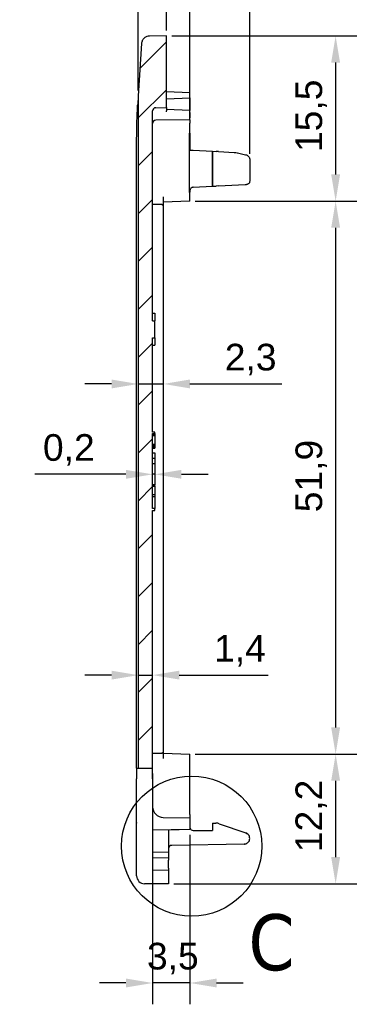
# Model space of a CAD drawing. Header units: millimetres. Extents: x 0 to 420, y 0 to 297.
# Tile 14 of 18: x 185 to 218, y 149 to 241. Entities that reach past the tile are written whole.
import ezdxf

# ---------------------------------------------------------------- set-up
doc = ezdxf.new("R2010")
doc.units = ezdxf.units.MM
doc.layers.get('0').update_dxf_attribs({"lineweight": 25})
doc.layers.add('Linee dettaglio cerchio(ISO)', color=7, linetype='Continuous', lineweight=25)
doc.layers.add('Quote(ISO)', color=7, linetype='Continuous', lineweight=25)
doc.layers.add('Spigoli visibili(ISO)', color=176, linetype='Continuous', lineweight=25, true_color=0x000080)
doc.layers.add('Tratteggio', color=179, linetype='Continuous', lineweight=9, true_color=0x1e1e47)
doc.styles.add('Federico-Quote', font='arial.ttf')
doc.styles.add('Label Text (ISO)', font='tahoma.ttf')
doc.dimstyles.new('X.XXX', dxfattribs={"dimtxt": 2.5, "dimasz": 2.5, "dimexe": 2, "dimexo": 0.5, "dimgap": 0.762, "dimtad": 1, "dimdec": 1, "dimrnd": 1e-08, "dimtxsty": 'Federico-Quote', "dimcen": 0.09, "dimdle": 10, "dimclrd": 7, "dimclre": 7, "dimclrt": 7, "dimazin": 2, "dimtfac": 1, "dimtmove": 0, "dimatfit": 3, "dimfxl": 1, "dimtolj": 1, "dimlwd": 25, "dimlwe": 25, "dimarcsym": 0})

# ---------------------------------------------------------------- blocks, each defined once
blk = doc.blocks.new('2dDetail0')
at = {"layer": 'Linee dettaglio cerchio(ISO)'}
blk.add_circle((200.95, 163.584), 6.576, dxfattribs=at)
at = {"layer": 'Linee dettaglio cerchio(ISO)', "insert": (206.274, 151.85), "char_height": 5.25, "attachment_point": 7, "style": 'Label Text (ISO)'}
blk.add_mtext('C', dxfattribs=at)
blk = doc.blocks.new('*D25')
at = {"layer": 'Defpoints', "color": 0, "linetype": 'Continuous', "transparency": 16777216}
for p in [(195.944, 257.701), (195.944, 233.954), (200.794, 234.227)]:
    blk.add_point(p, dxfattribs=at)
at = {"layer": 'Quote(ISO)', "color": 7, "linetype": 'Continuous', "lineweight": 25, "transparency": 16777216}
for p, q in [((195.944, 234.454), (195.944, 259.701)), ((200.794, 234.727), (200.794, 259.701)), ((193.444, 257.701), (190.944, 257.701)), ((200.794, 257.701), (195.944, 257.701)), ((203.294, 257.701), (205.794, 257.701))]:
    blk.add_line(p, q, dxfattribs=at)
at = {"layer": 'Quote(ISO)', "color": 7, "linetype": 'Continuous', "transparency": 16777216}
for points in [[(193.444, 258.118), (193.444, 257.284), (195.944, 257.701)], [(203.294, 258.118), (203.294, 257.284), (200.794, 257.701)]]:
    blk.add_solid(points, dxfattribs=at)
at = {"layer": 'Quote(ISO)', "color": 7, "linetype": 'Continuous', "lineweight": 25, "transparency": 16777216, "insert": (196.04, 261.468), "char_height": 2.5, "attachment_point": 1, "style": 'Federico-Quote'}
blk.add_mtext('\\A1;4,9', dxfattribs=at)
blk = doc.blocks.new('_DotSmall')
at = {"color": 0, "linetype": 'ByBlock', "const_width": 0.5}
blk.add_lwpolyline([(-0.0625, 0, 1), (0.0625, 0, 1)], format="xyb", close=True, dxfattribs=at)
blk = doc.blocks.new('*D26')
at = {"layer": 'Defpoints', "color": 0, "linetype": 'Continuous', "transparency": 16777216}
for p in [(198.594, 250.895), (198.594, 239.554), (195.944, 233.954)]:
    blk.add_point(p, dxfattribs=at)
at = {"layer": 'Quote(ISO)', "color": 7, "linetype": 'Continuous', "lineweight": 25, "transparency": 16777216}
for p, q in [((195.944, 234.454), (195.944, 252.895)), ((198.594, 240.054), (198.594, 252.895)), ((193.444, 250.895), (184.826, 250.895)), ((198.594, 250.895), (195.944, 250.895)), ((198.594, 250.895), (203.594, 250.895))]:
    blk.add_line(p, q, dxfattribs=at)
at = {"layer": 'Quote(ISO)', "color": 7, "linetype": 'Continuous', "transparency": 16777216}
blk.add_solid([(193.444, 251.312), (193.444, 250.479), (195.944, 250.895)], dxfattribs=at)
at = {"layer": 'Quote(ISO)', "color": 7, "linetype": 'Continuous', "lineweight": 25, "transparency": 16777216, "xscale": 2.5, "yscale": 2.5, "zscale": 2.5, "rotation": 180}
blk.add_blockref('_DotSmall', (198.594, 250.895), dxfattribs=at)
at = {"layer": 'Quote(ISO)', "color": 7, "linetype": 'Continuous', "lineweight": 25, "transparency": 16777216, "insert": (185.588, 254.662), "char_height": 2.5, "attachment_point": 1, "style": 'Federico-Quote'}
blk.add_mtext('\\A1;2,7', dxfattribs=at)
blk = doc.blocks.new('*D28')
at = {"layer": 'Defpoints', "color": 0, "linetype": 'Continuous', "transparency": 16777216}
for p in [(200.794, 250.895), (198.594, 239.554), (200.794, 234.227)]:
    blk.add_point(p, dxfattribs=at)
at = {"layer": 'Quote(ISO)', "color": 7, "linetype": 'Continuous', "lineweight": 25, "transparency": 16777216}
for p, q in [((198.594, 240.054), (198.594, 252.895)), ((200.794, 234.727), (200.794, 252.895)), ((198.594, 250.895), (196.094, 250.895)), ((198.594, 250.895), (200.794, 250.895)), ((203.294, 250.895), (212.517, 250.895))]:
    blk.add_line(p, q, dxfattribs=at)
at = {"layer": 'Quote(ISO)', "color": 7, "linetype": 'Continuous', "transparency": 16777216}
blk.add_solid([(203.294, 251.312), (203.294, 250.479), (200.794, 250.895)], dxfattribs=at)
at = {"layer": 'Quote(ISO)', "color": 7, "linetype": 'Continuous', "lineweight": 25, "transparency": 16777216, "xscale": 2.5, "yscale": 2.5, "zscale": 2.5}
blk.add_blockref('_DotSmall', (198.594, 250.895), dxfattribs=at)
at = {"layer": 'Quote(ISO)', "color": 7, "linetype": 'Continuous', "lineweight": 25, "transparency": 16777216, "insert": (207.187, 254.662), "char_height": 2.5, "attachment_point": 1, "style": 'Federico-Quote'}
blk.add_mtext('\\A1;2,2', dxfattribs=at)
blk = doc.blocks.new('*D29')
at = {"layer": 'Defpoints', "color": 0, "linetype": 'Continuous', "transparency": 16777216}
for p in [(198.594, 239.554), (200.794, 224.068), (214.452, 224.068)]:
    blk.add_point(p, dxfattribs=at)
at = {"layer": 'Quote(ISO)', "color": 7, "linetype": 'Continuous', "lineweight": 25, "transparency": 16777216}
for p, q in [((199.094, 239.554), (216.452, 239.554)), ((214.452, 237.054), (214.452, 226.568)), ((201.294, 224.068), (216.452, 224.068))]:
    blk.add_line(p, q, dxfattribs=at)
at = {"layer": 'Quote(ISO)', "color": 7, "linetype": 'Continuous', "transparency": 16777216}
for points in [[(214.035, 237.054), (214.868, 237.054), (214.452, 239.554)], [(214.035, 226.568), (214.868, 226.568), (214.452, 224.068)]]:
    blk.add_solid(points, dxfattribs=at)
at = {"layer": 'Quote(ISO)', "color": 7, "linetype": 'Continuous', "lineweight": 25, "transparency": 16777216, "insert": (210.685, 228.672), "char_height": 2.5, "attachment_point": 1, "rotation": 90, "style": 'Federico-Quote'}
blk.add_mtext('\\A1;15,5', dxfattribs=at)
blk = doc.blocks.new('*D30')
at = {"layer": 'Defpoints', "color": 0, "linetype": 'Continuous', "transparency": 16777216}
for p in [(200.794, 224.068), (200.794, 172.217), (214.452, 172.217)]:
    blk.add_point(p, dxfattribs=at)
at = {"layer": 'Quote(ISO)', "color": 7, "linetype": 'Continuous', "lineweight": 25, "transparency": 16777216}
for p, q in [((201.294, 224.068), (216.452, 224.068)), ((214.452, 221.568), (214.452, 174.717)), ((201.294, 172.217), (216.452, 172.217))]:
    blk.add_line(p, q, dxfattribs=at)
at = {"layer": 'Quote(ISO)', "color": 7, "linetype": 'Continuous', "transparency": 16777216}
for points in [[(214.035, 221.568), (214.868, 221.568), (214.452, 224.068)], [(214.035, 174.717), (214.868, 174.717), (214.452, 172.217)]]:
    blk.add_solid(points, dxfattribs=at)
at = {"layer": 'Quote(ISO)', "color": 7, "linetype": 'Continuous', "lineweight": 25, "transparency": 16777216, "insert": (210.685, 194.893), "char_height": 2.5, "attachment_point": 1, "rotation": 90, "style": 'Federico-Quote'}
blk.add_mtext('\\A1;51,9', dxfattribs=at)
blk = doc.blocks.new('*D31')
at = {"layer": 'Defpoints', "color": 0, "linetype": 'Continuous', "transparency": 16777216}
for p in [(195.944, 206.924), (198.294, 206.924), (198.294, 206.924)]:
    blk.add_point(p, dxfattribs=at)
at = {"layer": 'Quote(ISO)', "color": 7, "linetype": 'Continuous', "lineweight": 25, "transparency": 16777216}
for p, q in [((193.444, 206.924), (190.944, 206.924)), ((195.944, 206.924), (198.294, 206.924)), ((200.794, 206.924), (209.412, 206.924))]:
    blk.add_line(p, q, dxfattribs=at)
at = {"layer": 'Quote(ISO)', "color": 7, "linetype": 'Continuous', "transparency": 16777216}
for points in [[(193.444, 207.341), (193.444, 206.507), (195.944, 206.924)], [(200.794, 207.341), (200.794, 206.507), (198.294, 206.924)]]:
    blk.add_solid(points, dxfattribs=at)
at = {"layer": 'Quote(ISO)', "color": 7, "linetype": 'Continuous', "lineweight": 25, "transparency": 16777216, "insert": (204.056, 210.691), "char_height": 2.5, "attachment_point": 1, "style": 'Federico-Quote'}
blk.add_mtext('\\A1;2,3', dxfattribs=at)
blk = doc.blocks.new('*D32')
at = {"layer": 'Defpoints', "color": 0, "linetype": 'Continuous', "transparency": 16777216}
for p in [(197.294, 198.582), (197.494, 198.582), (197.294, 198.451)]:
    blk.add_point(p, dxfattribs=at)
at = {"layer": 'Quote(ISO)', "color": 7, "linetype": 'Continuous', "lineweight": 25, "transparency": 16777216}
for p, q in [((194.794, 198.451), (186.244, 198.451)), ((197.494, 198.451), (197.294, 198.451)), ((199.994, 198.451), (202.494, 198.451))]:
    blk.add_line(p, q, dxfattribs=at)
at = {"layer": 'Quote(ISO)', "color": 7, "linetype": 'Continuous', "transparency": 16777216}
for points in [[(194.794, 198.868), (194.794, 198.035), (197.294, 198.451)], [(199.994, 198.868), (199.994, 198.035), (197.494, 198.451)]]:
    blk.add_solid(points, dxfattribs=at)
at = {"layer": 'Quote(ISO)', "color": 7, "linetype": 'Continuous', "lineweight": 25, "transparency": 16777216, "insert": (187.006, 202.218), "char_height": 2.5, "attachment_point": 1, "style": 'Federico-Quote'}
blk.add_mtext('\\A1;0,2', dxfattribs=at)
blk = doc.blocks.new('*D33')
at = {"layer": 'Defpoints', "color": 0, "linetype": 'Continuous', "transparency": 16777216}
for p in [(195.944, 179.621), (197.294, 179.621), (197.294, 179.621)]:
    blk.add_point(p, dxfattribs=at)
at = {"layer": 'Quote(ISO)', "color": 7, "linetype": 'Continuous', "lineweight": 25, "transparency": 16777216}
for p, q in [((193.444, 179.621), (190.944, 179.621)), ((195.944, 179.621), (197.294, 179.621)), ((199.794, 179.621), (208.124, 179.621))]:
    blk.add_line(p, q, dxfattribs=at)
at = {"layer": 'Quote(ISO)', "color": 7, "linetype": 'Continuous', "transparency": 16777216}
for points in [[(193.444, 180.038), (193.444, 179.205), (195.944, 179.621)], [(199.794, 180.038), (199.794, 179.205), (197.294, 179.621)]]:
    blk.add_solid(points, dxfattribs=at)
at = {"layer": 'Quote(ISO)', "color": 7, "linetype": 'Continuous', "lineweight": 25, "transparency": 16777216, "insert": (203.056, 183.388), "char_height": 2.5, "attachment_point": 1, "style": 'Federico-Quote'}
blk.add_mtext('\\A1;1,4', dxfattribs=at)
blk = doc.blocks.new('*D34')
at = {"layer": 'Defpoints', "color": 0, "linetype": 'Continuous', "transparency": 16777216}
for p in [(206.394, 243.976), (200.794, 231.385), (206.394, 228.006)]:
    blk.add_point(p, dxfattribs=at)
at = {"layer": 'Quote(ISO)', "color": 7, "linetype": 'Continuous', "lineweight": 25, "transparency": 16777216}
for p, q in [((200.794, 231.885), (200.794, 245.976)), ((206.394, 228.506), (206.394, 245.976)), ((198.294, 243.976), (195.794, 243.976)), ((200.794, 243.976), (206.394, 243.976)), ((208.894, 243.976), (217.467, 243.976))]:
    blk.add_line(p, q, dxfattribs=at)
at = {"layer": 'Quote(ISO)', "color": 7, "linetype": 'Continuous', "transparency": 16777216}
for points in [[(198.294, 244.393), (198.294, 243.559), (200.794, 243.976)], [(208.894, 244.393), (208.894, 243.559), (206.394, 243.976)]]:
    blk.add_solid(points, dxfattribs=at)
at = {"layer": 'Quote(ISO)', "color": 7, "linetype": 'Continuous', "lineweight": 25, "transparency": 16777216, "insert": (212.156, 247.743), "char_height": 2.5, "attachment_point": 1, "style": 'Federico-Quote'}
blk.add_mtext('\\A1;5,6', dxfattribs=at)
blk = doc.blocks.new('*D35')
at = {"layer": 'Defpoints', "color": 0, "linetype": 'Continuous', "transparency": 16777216}
for p in [(197.294, 170.904), (200.794, 165.146), (197.294, 150.754)]:
    blk.add_point(p, dxfattribs=at)
at = {"layer": 'Quote(ISO)', "color": 7, "linetype": 'Continuous', "lineweight": 25, "transparency": 16777216}
for p, q in [((197.294, 170.404), (197.294, 148.754)), ((200.794, 164.646), (200.794, 148.754)), ((194.794, 150.754), (192.294, 150.754)), ((200.794, 150.754), (197.294, 150.754)), ((203.294, 150.754), (205.794, 150.754))]:
    blk.add_line(p, q, dxfattribs=at)
at = {"layer": 'Quote(ISO)', "color": 7, "linetype": 'Continuous', "transparency": 16777216}
for points in [[(194.794, 151.171), (194.794, 150.338), (197.294, 150.754)], [(203.294, 151.171), (203.294, 150.338), (200.794, 150.754)]]:
    blk.add_solid(points, dxfattribs=at)
at = {"layer": 'Quote(ISO)', "color": 7, "linetype": 'Continuous', "lineweight": 25, "transparency": 16777216, "insert": (196.759, 154.521), "char_height": 2.5, "attachment_point": 1, "style": 'Federico-Quote'}
blk.add_mtext('\\A1;3,5', dxfattribs=at)
blk = doc.blocks.new('*D43')
at = {"layer": 'Defpoints', "color": 0, "linetype": 'Continuous', "transparency": 16777216}
for p in [(200.794, 172.217), (198.794, 160.054), (214.452, 160.054)]:
    blk.add_point(p, dxfattribs=at)
at = {"layer": 'Quote(ISO)', "color": 7, "linetype": 'Continuous', "lineweight": 25, "transparency": 16777216}
for p, q in [((201.294, 172.217), (216.452, 172.217)), ((214.452, 169.717), (214.452, 162.554)), ((199.294, 160.054), (216.452, 160.054))]:
    blk.add_line(p, q, dxfattribs=at)
at = {"layer": 'Quote(ISO)', "color": 7, "linetype": 'Continuous', "transparency": 16777216}
for points in [[(214.035, 169.717), (214.868, 169.717), (214.452, 172.217)], [(214.035, 162.554), (214.868, 162.554), (214.452, 160.054)]]:
    blk.add_solid(points, dxfattribs=at)
at = {"layer": 'Quote(ISO)', "color": 7, "linetype": 'Continuous', "lineweight": 25, "transparency": 16777216, "insert": (210.685, 163.019), "char_height": 2.5, "attachment_point": 1, "rotation": 90, "style": 'Federico-Quote'}
blk.add_mtext('\\A1;12,2', dxfattribs=at)

msp = doc.modelspace()

# ---------------------------------------------------------------- hatches: boundary and pattern name
at = {"layer": 'Tratteggio'}
h = msp.add_hatch(dxfattribs=at)
h.set_pattern_fill('ANSI31', color=256, scale=25.4, style=0)
h.set_pattern_definition([(45, (0, 0), (-2.245064, 2.245064), [])])
edge = h.paths.add_edge_path()
edge.add_line((197.494, 211.256), (197.494, 212.852))
edge.add_line((197.494, 212.852), (197.294, 212.852))
edge.add_line((197.294, 212.852), (197.294, 232.526))
edge.add_ellipse((197.594, 232.526), major_axis=(-0.3, 0), ratio=1, start_angle=270.5, end_angle=360, ccw=False)
edge.add_line((197.591, 232.826), (198.594, 232.835))
edge.add_line((198.594, 232.835), (198.594, 239.554))
edge.add_line((198.594, 239.554), (196.991, 239.54))
edge.add_spline(control_points=[(196.991, 239.54), (196.91, 239.539), (196.829, 239.525), (196.662, 239.468), (196.578, 239.419), (196.43, 239.291), (196.369, 239.211), (196.281, 239.032), (196.255, 238.936), (196.249, 238.837)], knot_values=[-0.112809, -0.112809, -0.112809, -0.112809, -0.088497, -0.088497, -0.059683, -0.059683, -0.029722, -0.029722, 0, 0, 0, 0], degree=3, periodic=0)
edge.add_line((196.249, 238.837), (195.944, 233.954))
edge.add_line((195.944, 233.954), (195.944, 170.904))
edge.add_line((195.944, 170.904), (197.294, 170.904))
edge.add_line((197.294, 170.904), (197.294, 195.054))
edge.add_line((197.294, 195.054), (197.494, 195.054))
edge.add_line((197.494, 195.054), (197.494, 195.254))
edge.add_line((197.494, 195.254), (197.294, 195.254))
edge.add_line((197.294, 195.254), (197.294, 199.954))
edge.add_line((197.294, 199.954), (197.294, 202.279))
edge.add_line((197.294, 202.279), (197.494, 202.279))
edge.add_line((197.494, 202.279), (197.494, 202.404))
edge.add_line((197.494, 202.404), (197.294, 202.404))
edge.add_line((197.294, 202.404), (197.294, 211.256))
edge.add_line((197.294, 211.256), (197.494, 211.256))

# ---------------------------------------------------------------- linework, layer by layer
at = {"layer": 'Spigoli visibili(ISO)'}
for p, q in [((198.594, 239.554), (196.991, 239.54)), ((198.594, 232.835), (198.594, 239.554)), ((196.249, 238.837), (195.944, 233.954)), ((195.944, 233.954), (195.892, 233.127)), ((195.944, 233.954), (195.944, 170.904)), ((200.794, 234.227), (198.594, 234.304)), ((198.594, 233.654), (200.794, 233.769)), ((200.794, 234.077), (200.794, 234.227)), ((200.794, 233.919), (200.794, 234.077)), ((200.794, 233.769), (200.794, 233.919)), ((200.794, 233.769), (200.794, 233.619)), ((200.794, 233.619), (200.794, 232.727)), ((197.591, 232.826), (198.594, 232.835)), ((198.594, 232.835), (198.594, 232.535)), ((200.794, 232.727), (200.794, 232.577)), ((197.294, 212.852), (197.294, 232.526)), ((200.794, 232.577), (198.594, 232.654)), ((198.594, 232.454), (198.594, 232.535)), ((200.794, 232.377), (200.794, 232.577)), ((200.794, 232.377), (200.794, 231.884)), ((200.794, 231.684), (200.794, 231.884)), ((200.794, 231.684), (197.591, 231.657)), ((200.794, 231.684), (200.794, 231.385)), ((200.794, 230.429), (200.794, 231.385)), ((195.794, 170.904), (195.794, 229.977)), ((200.718, 230.429), (200.718, 224.879)), ((200.794, 230.429), (200.718, 230.429)), ((200.718, 230.429), (200.778, 230.409)), ((200.778, 230.409), (200.794, 230.409)), ((200.778, 230.409), (200.778, 228.854)), ((200.794, 230.429), (200.794, 230.409)), ((200.794, 228.854), (200.794, 230.409)), ((200.779, 228.854), (200.778, 228.854)), ((200.794, 228.854), (201.078, 228.839)), ((201.078, 228.839), (202.894, 228.744)), ((202.894, 228.744), (202.894, 225.464)), ((202.908, 228.743), (202.894, 228.744)), ((202.908, 228.743), (203.243, 228.726)), ((202.918, 225.765), (202.918, 228.442)), ((203.463, 228.714), (203.243, 228.726)), ((203.463, 228.714), (204.931, 228.637)), ((205.236, 228.595), (206.005, 228.418)), ((206.394, 228.006), (206.394, 225.932)), ((201.078, 225.369), (202.894, 225.464)), ((202.908, 225.465), (202.894, 225.464)), ((202.908, 225.465), (203.243, 225.482)), ((203.463, 225.494), (203.243, 225.482)), ((203.463, 225.494), (205.953, 225.624)), ((198.294, 224.481), (198.294, 223.638)), ((200.718, 224.879), (200.779, 224.899)), ((200.794, 224.879), (200.718, 224.879)), ((200.794, 225.069), (200.794, 224.9)), ((200.794, 224.879), (200.794, 224.9)), ((200.794, 224.568), (200.794, 224.879)), ((200.794, 224.068), (200.794, 224.568)), ((198.146, 223.739), (197.295, 223.754)), ((198.146, 223.739), (198.195, 223.738)), ((200.794, 224.068), (198.294, 223.981)), ((198.294, 223.638), (198.294, 172.404)), ((197.294, 213.554), (197.494, 213.554)), ((197.494, 213.554), (197.494, 212.852)), ((197.294, 212.852), (197.494, 212.852)), ((197.494, 211.256), (197.494, 212.852)), ((197.294, 202.404), (197.294, 211.256)), ((197.294, 211.256), (197.494, 211.256)), ((197.294, 210.554), (197.494, 210.554)), ((197.494, 211.256), (197.494, 210.554)), ((197.494, 202.404), (197.294, 202.404)), ((197.294, 199.954), (197.294, 202.279)), ((197.294, 202.279), (197.494, 202.279)), ((197.494, 202.279), (197.494, 202.404)), ((197.494, 202.279), (197.494, 202.181)), ((197.294, 202.181), (197.494, 202.181)), ((197.294, 202.085), (197.494, 202.085)), ((197.294, 201.287), (197.494, 201.287)), ((197.494, 202.181), (197.494, 202.085)), ((197.494, 202.085), (197.494, 201.287)), ((197.494, 201.287), (197.494, 201.223)), ((197.294, 201.223), (197.494, 201.223)), ((197.294, 201.127), (197.494, 201.127)), ((197.294, 201), (197.494, 201)), ((197.294, 200.936), (197.494, 200.936)), ((197.294, 200.904), (197.494, 200.904)), ((197.294, 200.454), (197.494, 200.454)), ((197.494, 201.223), (197.494, 201.127)), ((197.494, 201.127), (197.494, 201)), ((197.494, 201), (197.494, 200.936)), ((197.494, 200.936), (197.494, 200.904)), ((197.494, 200.454), (197.494, 199.954)), ((197.294, 195.254), (197.294, 199.954)), ((197.294, 199.954), (197.494, 199.954)), ((197.294, 199.454), (197.494, 199.454)), ((197.494, 199.954), (197.494, 199.454)), ((197.494, 199.454), (197.494, 199.404)), ((197.494, 199.404), (197.494, 197.491)), ((197.294, 197.491), (197.494, 197.491)), ((197.294, 197.391), (197.494, 197.391)), ((197.294, 197.354), (197.494, 197.354)), ((197.494, 197.491), (197.494, 197.391)), ((197.494, 197.354), (197.494, 196.565)), ((197.294, 196.565), (197.494, 196.565)), ((197.294, 196.365), (197.494, 196.365)), ((197.494, 196.565), (197.494, 196.365)), ((197.494, 196.365), (197.494, 195.404)), ((197.494, 195.254), (197.294, 195.254)), ((197.294, 170.904), (197.294, 195.054)), ((197.294, 195.054), (197.494, 195.054)), ((197.494, 195.404), (197.494, 195.254)), ((197.494, 195.054), (197.494, 195.254)), ((197.295, 172.304), (198.145, 172.304)), ((198.194, 172.304), (198.145, 172.304)), ((198.294, 172.404), (198.294, 171.804)), ((198.294, 172.304), (200.794, 172.217)), ((200.794, 171.716), (200.794, 172.217)), ((195.794, 170.904), (195.944, 170.904)), ((195.794, 170.904), (195.794, 169.904)), ((195.944, 170.904), (197.294, 170.904)), ((197.294, 169.904), (197.294, 170.904)), ((200.794, 166.554), (200.794, 171.716)), ((195.794, 165.818), (195.794, 169.904)), ((197.294, 169.904), (197.294, 167.276)), ((198.285, 166.276), (200.794, 166.254)), ((200.794, 166.554), (200.794, 166.254)), ((200.794, 166.254), (200.794, 165.146)), ((195.794, 165.747), (195.794, 165.818)), ((195.794, 160.811), (195.794, 165.747)), ((202.908, 165.454), (202.894, 165.054)), ((202.918, 165.754), (202.908, 165.454)), ((202.918, 165.754), (203.233, 165.748)), ((203.546, 165.692), (206.035, 164.819)), ((200.794, 165.146), (197.294, 165.084)), ((197.294, 165.084), (197.294, 163.054)), ((200.794, 165.146), (198.794, 165.071)), ((198.794, 165.071), (198.794, 163.028)), ((201.078, 165.054), (202.894, 165.054)), ((205.867, 163.777), (199.088, 163.659)), ((197.294, 163.054), (198.794, 163.028)), ((198.794, 163.028), (198.794, 162.48)), ((198.794, 162.48), (197.294, 162.454)), ((197.294, 162.454), (197.294, 161.354)), ((198.794, 162.48), (198.794, 162.28)), ((198.794, 161.528), (198.794, 162.28)), ((197.294, 161.354), (198.794, 161.328)), ((198.794, 161.528), (198.794, 161.328)), ((198.794, 161.328), (198.794, 160.054)), ((197.294, 160.054), (196.537, 160.061)), ((198.794, 160.054), (197.294, 160.054))]:
    msp.add_line(p, q, dxfattribs=at)
for centre, radius, start, end in [((197.594, 232.526), 0.3, 90.5, 180), ((197.594, 231.357), 0.3, 90.5, 180), ((198.194, 223.638), 0.1, 360, 88.99987), ((198.194, 172.404), 0.1, 270, 0), ((198.294, 167.276), 1, 180, 269.5), ((201.078, 165.354), 0.3, 198.38392, 270), ((199.094, 163.359), 0.3, 91, 180), ((196.544, 160.811), 0.75, 180, 269.5)]:
    msp.add_arc(centre, radius, start, end, dxfattribs=at)
for centre, major_axis, ratio, start_param, end_param in [((201.078, 228.852), (-0.3, 0.002), 0.00001, 5.962316, 6.230819), ((202.908, 228.443), (0, 0.3), 0.034857, 4.711474, 6.281357), ((204.916, 228.338), (0.016, 0.3), 0.330651, 6.283017, 6.283202), ((205.167, 228.303), (0.067, 0.292), 0.323485, 0, 0.000587), ((205.937, 228.126), (0.067, 0.292), 0.323444, 6.283129, 6.283183), ((202.908, 225.765), (0, 0.3), 0.034857, 3.143421, 4.713303), ((201.078, 224.899), (-0.3, 0), 0.017455, 5.962372, 6.230834), ((195.794, 165.782), (0, 0.0356), 0.140541, 3.14613, 6.278648), ((203.215, 164.748), (0, 1), 0.999925, 5.945719, 6.265717), ((205.858, 164.313), (0, 0.536), 0.999971, 5.567219, 5.945741), ((205.858, 164.313), (0, -0.536), 0.999971, 2.053166, 2.234414), ((205.858, 164.313), (0, -0.536), 0.999971, 1.216755, 1.908444), ((205.858, 164.313), (0, -0.536), 0.999971, 0.01742, 0.09114), ((205.858, 164.313), (0, -0.536), 0.999971, 0.230344, 0.371896), ((205.858, 164.313), (0, -0.536), 0.999971, 0.555051, 0.736886), ((205.858, 164.313), (0, -0.536), 0.999971, 0.890634, 1.081425)]:
    msp.add_ellipse(centre, major_axis=major_axis, ratio=ratio, start_param=start_param, end_param=end_param, dxfattribs=at)
for points, knots in [([(196.991, 239.54), (196.91, 239.539), (196.829, 239.525), (196.662, 239.468), (196.578, 239.419), (196.43, 239.291), (196.369, 239.211), (196.281, 239.032), (196.255, 238.936), (196.249, 238.837)], [-0.1128084, -0.1128084, -0.1128084, -0.1128084, -0.0884975, -0.0884975, -0.0596825, -0.0596825, -0.029722, -0.029722, 0, 0, 0, 0]), ([(195.794, 229.977), (195.794, 230.564), (195.805, 231.208), (195.84, 232.168), (195.855, 232.486), (195.879, 232.908), (195.885, 233.019), (195.892, 233.127)], [0.742522, 0.742522, 0.742522, 0.742522, 0.9185858, 0.9185858, 1.0066176, 1.0066176, 1.0382399, 1.0382399, 1.0382399, 1.0382399]), ([(206.005, 228.418), (206.058, 228.406), (206.108, 228.388), (206.204, 228.339), (206.25, 228.306), (206.306, 228.246), (206.323, 228.224), (206.362, 228.161), (206.38, 228.115), (206.392, 228.047), (206.394, 228.027), (206.394, 228.006)], [0, 0, 0, 0, 0.0166178, 0.0166178, 0.03459131, 0.03459131, 0.04338429, 0.04338429, 0.05851554, 0.05851554, 0.06496937, 0.06496937, 0.06496937, 0.06496937]), ([(201.078, 225.369), (201.059, 225.368), (201.039, 225.365), (200.985, 225.351), (200.953, 225.336), (200.891, 225.294), (200.858, 225.259), (200.824, 225.203), (200.813, 225.179), (200.802, 225.14), (200.799, 225.127), (200.795, 225.099), (200.794, 225.085), (200.794, 225.069)], [-0.24978681, -0.24978681, -0.24978681, -0.24978681, -0.24409143, -0.24409143, -0.23363744, -0.23363744, -0.21912578, -0.21912578, -0.20996656, -0.20996656, -0.20538695, -0.20538695, -0.20080733, -0.20080733, -0.20080733, -0.20080733]), ([(205.953, 225.624), (205.957, 225.625), (205.962, 225.625), (205.966, 225.625), (205.985, 225.626), (206.001, 225.627), (206.017, 225.628), (206.022, 225.628), (206.027, 225.628), (206.033, 225.629), (206.045, 225.629), (206.057, 225.63), (206.067, 225.63), (206.072, 225.631), (206.077, 225.631), (206.081, 225.631), (206.088, 225.631), (206.094, 225.632), (206.099, 225.632), (206.102, 225.632), (206.105, 225.632), (206.106, 225.632), (206.108, 225.632), (206.109, 225.633), (206.109, 225.633)], [0.0000001, 0.0000001, 0.0000001, 0.0000001, 0.0213224, 0.0213224, 0.0213224, 0.1111111, 0.1111111, 0.1111111, 0.1426917, 0.1426917, 0.1426917, 0.2222222, 0.2222222, 0.2222222, 0.2631639, 0.2631639, 0.2631639, 0.3333333, 0.3333333, 0.3333333, 0.3838946, 0.3838946, 0.3838946, 0.4407651, 0.4407651, 0.4407651, 0.4407651]), ([(206.109, 225.633), (206.109, 225.633), (206.109, 225.633), (206.105, 225.632), (206.097, 225.632), (206.087, 225.631)], [0, 0, 0, 0, 0.00281998, 0.00281998, 0.01038416, 0.01038416, 0.01038416, 0.01038416]), ([(206.394, 225.932), (206.394, 225.9), (206.388, 225.867), (206.368, 225.807), (206.353, 225.778), (206.315, 225.727), (206.291, 225.704), (206.239, 225.668), (206.209, 225.653), (206.167, 225.641), (206.156, 225.638), (206.133, 225.634), (206.121, 225.633), (206.109, 225.633)], [0, 0, 0, 0, 0.00966792, 0.00966792, 0.01922343, 0.01922343, 0.02878273, 0.02878273, 0.03834157, 0.03834157, 0.04183801, 0.04183801, 0.04538311, 0.04538311, 0.04538311, 0.04538311]), ([(206.035, 164.819), (206.09, 164.799), (206.142, 164.771), (206.232, 164.701), (206.272, 164.658), (206.308, 164.604), (206.312, 164.597), (206.316, 164.591)], [0, 0, 0, 0, 0.01732391, 0.01732391, 0.03436918, 0.03436918, 0.03674922, 0.03674922, 0.03674922, 0.03674922]), ([(206.36, 164.127), (206.359, 164.123), (206.357, 164.119), (206.336, 164.065), (206.308, 164.018), (206.274, 163.976)], [0.03296622, 0.03296622, 0.03296622, 0.03296622, 0.03428965, 0.03428965, 0.05036373, 0.05036373, 0.05036373, 0.05036373])]:
    msp.add_open_spline(points, degree=3, knots=knots, dxfattribs=at)
for points in [[(204.931, 228.637), (205.033, 228.632), (205.134, 228.618), (205.234, 228.596)], [(206.394, 228.006), (206.394, 228.006), (206.394, 228.006), (206.394, 228.006)], [(197.295, 223.754), (197.294, 223.754), (197.294, 223.753), (197.294, 223.75)], [(197.295, 172.304), (197.294, 172.304), (197.294, 172.305), (197.294, 172.308)], [(206.21, 164.717), (206.235, 164.695), (206.259, 164.67), (206.28, 164.643)], [(206.333, 164.562), (206.345, 164.539), (206.355, 164.515), (206.363, 164.491)], [(205.98, 163.791), (205.956, 163.786), (205.931, 163.782), (205.907, 163.78)], [(206.14, 163.858), (206.113, 163.841), (206.083, 163.826), (206.053, 163.814)], [(206.274, 163.976), (206.257, 163.955), (206.238, 163.935), (206.218, 163.916)], [(206.36, 164.127), (206.352, 164.105), (206.342, 164.083), (206.331, 164.061)]]:
    msp.add_open_spline(points, degree=3, dxfattribs=at)

# ---------------------------------------------------------------- block references
at = {"layer": 'Linee dettaglio cerchio(ISO)'}
msp.add_blockref('2dDetail0', (0, 0), dxfattribs=at)

# ---------------------------------------------------------------- dimensions: what is measured, and where the dimension line sits
at = {"layer": 'Quote(ISO)', "color": 7, "linetype": 'Continuous', "lineweight": 25}
for base, p1, p2, angle, override, picture, middle in [((195.943692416, 257.701105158), (200.793692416, 234.227124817), (195.943692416, 233.953950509), 180, {"dimdec": 1, "dimtp": 0, "dimtm": 0, "dimtdec": 2, "dimtofl": 1, "dimatfit": 1}, '*D25', (198.368692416, 257.701105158)), ((198.593692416, 250.895335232), (195.943692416, 233.953950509), (198.593692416, 239.553950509), 180, {"dimdec": 1, "dimblk2": 'DotSmall', "dimsah": 1, "dimdle": 0, "dimtp": 0, "dimtm": 0, "dimtdec": 2, "dimtofl": 1, "dimatfit": 1}, '*D26', (187.884625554, 250.895335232)), ((200.794, 250.895), (198.594, 239.554), (200.794, 234.227), 180, {"dimdec": 1, "dimblk1": 'DotSmall', "dimsah": 1, "dimdle": 0, "dimtp": 0, "dimtm": 0, "dimtdec": 2, "dimtofl": 1, "dimatfit": 1}, '*D28', (209.471, 250.895)), ((214.452, 224.068), (198.594, 239.554), (200.794, 224.068), 90, {"dimdec": 1, "dimtp": 0, "dimtm": 0, "dimtdec": 2, "dimtofl": 0, "dimatfit": 1}, '*D29', (214.452, 231.811)), ((214.452, 172.217), (200.794, 224.068), (200.794, 172.217), 90, {"dimdec": 1, "dimtp": 0, "dimtm": 0, "dimtdec": 2, "dimtofl": 0, "dimatfit": 1}, '*D30', (214.452, 198.142)), ((198.2936923, 206.9239205), (195.9436924, 206.9239205), (198.2936923, 206.9239205), 180, {"dimdec": 1, "dimse1": 1, "dimse2": 1, "dimtp": 0, "dimtm": 0, "dimtdec": 2, "dimtofl": 1, "dimatfit": 1}, '*D31', (206.3527592, 206.9239205)), ((197.294, 198.451), (197.494, 198.582), (197.294, 198.582), 180, {"dimdec": 1, "dimse1": 1, "dimse2": 1, "dimtp": 0, "dimtm": 0, "dimtdec": 2, "dimtofl": 1, "dimatfit": 1}, '*D32', (189.269, 198.451)), ((197.293692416, 179.621380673), (195.943692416, 179.621380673), (197.293692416, 179.621380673), 180, {"dimdec": 1, "dimse1": 1, "dimse2": 1, "dimtp": 0, "dimtm": 0, "dimtdec": 2, "dimtofl": 1, "dimatfit": 1}, '*D33', (205.208659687, 179.621380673)), ((214.452, 160.054), (200.794, 172.217), (198.794, 160.054), 90, {"dimdec": 1, "dimtp": 0, "dimtm": 0, "dimtdec": 2, "dimtofl": 0, "dimatfit": 1}, '*D43', (214.452, 166.135))]:
    dim = msp.add_linear_dim(base=base, p1=p1, p2=p2, angle=angle, dimstyle='X.XXX', override=override, dxfattribs=at)
    dim.commit()
    dim.dimension.update_dxf_attribs({"geometry": picture, "text_midpoint": middle, "dimtype": 160})
for base, p1, p2, picture, middle in [((206.394, 243.976), (200.794, 231.385), (206.394, 228.006), '*D34', (214.431, 243.976)), ((197.294, 150.754), (200.794, 165.146), (197.294, 170.904), '*D35', (199.044, 150.754))]:
    dim = msp.add_linear_dim(base=base, p1=p1, p2=p2, dimstyle='X.XXX', override={"dimdec": 1, "dimtp": 0, "dimtm": 0, "dimtdec": 2, "dimtofl": 1, "dimatfit": 1}, dxfattribs=at)
    dim.commit()
    dim.dimension.update_dxf_attribs({"geometry": picture, "text_midpoint": middle, "dimtype": 160})

doc.saveas('drawing.dxf')
